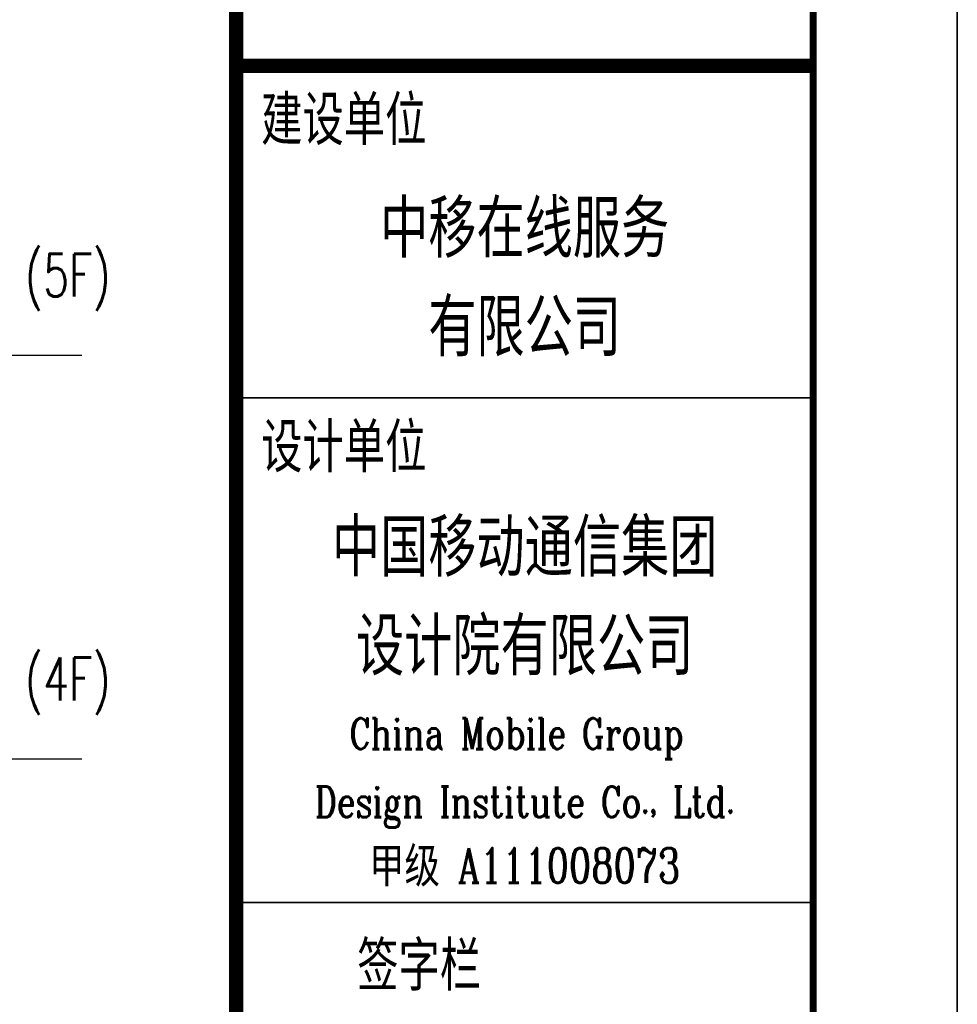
# Model space of a CAD drawing. Header units: millimetres. Extents: x 708158 to 1984082, y -168213 to -53.
# Tile 59 of 220: x 824555 to 834308, y -74408 to -64169. Entities that reach past the tile are written whole.
import ezdxf
from ezdxf.enums import TextEntityAlignment as Align

# ---------------------------------------------------------------- set-up
doc = ezdxf.new("R2010")
doc.units = ezdxf.units.MM
doc.header["$LTSCALE"] = 1000
doc.linetypes.add('DOTE', pattern=[2.42, 2, -0.2, 0.02, -0.2])
doc.layers.get('0').update_dxf_attribs({"color": 8})
doc.layers.add('A-AXIS', color=1, linetype='DOTE')
doc.layers.add('PUB_TEXT', color=7, linetype='Continuous')
doc.layers.add('图框', color=4, linetype='Continuous', lineweight=35)
doc.styles.add('-黑体', font='simhei.ttf', dxfattribs={"width": 0.8})
doc.styles.add('_TCH_DIM', font='SIMPLEX', dxfattribs={"bigfont": 'GBCBIG'})
doc.styles.add('TK', font='complex_.ttf', dxfattribs={"width": 0.75, "bigfont": 'china'})

# ---------------------------------------------------------------- blocks, each defined once
blk = doc.blocks.new('A$C998f5811')
at = {"layer": '图框', "color": 4}
for p, q in [((-126150, 89100), (-126150, 0)), ((0, 0), (0, 89100)), ((-7500, 39600), (-1500, 39600)), ((-7500, 34350), (-1500, 34350))]:
    blk.add_line(p, q, dxfattribs=at)
at = {"layer": '图框', "const_width": 150}
blk.add_lwpolyline([(-7500, 87600), (-7500, 1500)], dxfattribs=at)
at = {"layer": '图框', "color": 4, "const_width": 74.2}
blk.add_lwpolyline([(-122400, 1500), (-1500, 1500), (-1500, 87600), (-122400, 87600)], close=True, dxfattribs=at)
at = {"layer": '图框', "linetype": 'Continuous', "const_width": 150}
blk.add_lwpolyline([(-7500, 43050), (-1500, 43050)], dxfattribs=at)
at = {"layer": '图框', "style": '-黑体', "width": 0.7}
for s, p in [('建设单位', (-7241, 42277)), ('设计单位', (-7241, 38874)), ('签字栏', (-6242, 33483))]:
    blk.add_text(s, height=450, dxfattribs=at).set_placement(p)
for s, p in [('中移在线服务', (-4500, 41114)), ('有限公司', (-4500, 40086)), ('中国移动通信集团', (-4500, 37798)), ('设计院有限公司', (-4500, 36770))]:
    blk.add_text(s, height=525, dxfattribs=at).set_placement(p, align=Align.CENTER)
at = {"layer": '图框', "color": 4, "style": 'TK', "width": 0.75}
for s, height, p in [('China Mobile Group ', 320, (-4500, 35947)), ('Design Institute Co., Ltd.', 320, (-4500, 35237)), ('甲级 A111008073', 360, (-4500, 34557))]:
    blk.add_text(s, height=height, dxfattribs=at).set_placement(p, align=Align.CENTER)

msp = doc.modelspace()

# ---------------------------------------------------------------- linework, layer by layer
at = {"layer": 'A-AXIS'}
for p, q in [((714598, -67656.7), (825203.3, -67656.7)), ((714598, -71856.7), (825203.3, -71856.7))]:
    msp.add_line(p, q, dxfattribs=at)

# ---------------------------------------------------------------- block references
for p in [(834307.6, -107699.9), (960457.6, -107699.9)]:
    msp.add_blockref('A$C998f5811', p)

# ---------------------------------------------------------------- texts
at = {"layer": 'PUB_TEXT', "style": '_TCH_DIM', "width": 0.705882}
for s, p in [('(5F)', (824610.5, -67049.2)), ('(4F)', (824610.5, -71249.2))]:
    msp.add_text(s, height=446.25, dxfattribs=at).set_placement(p)

doc.saveas('drawing.dxf')
